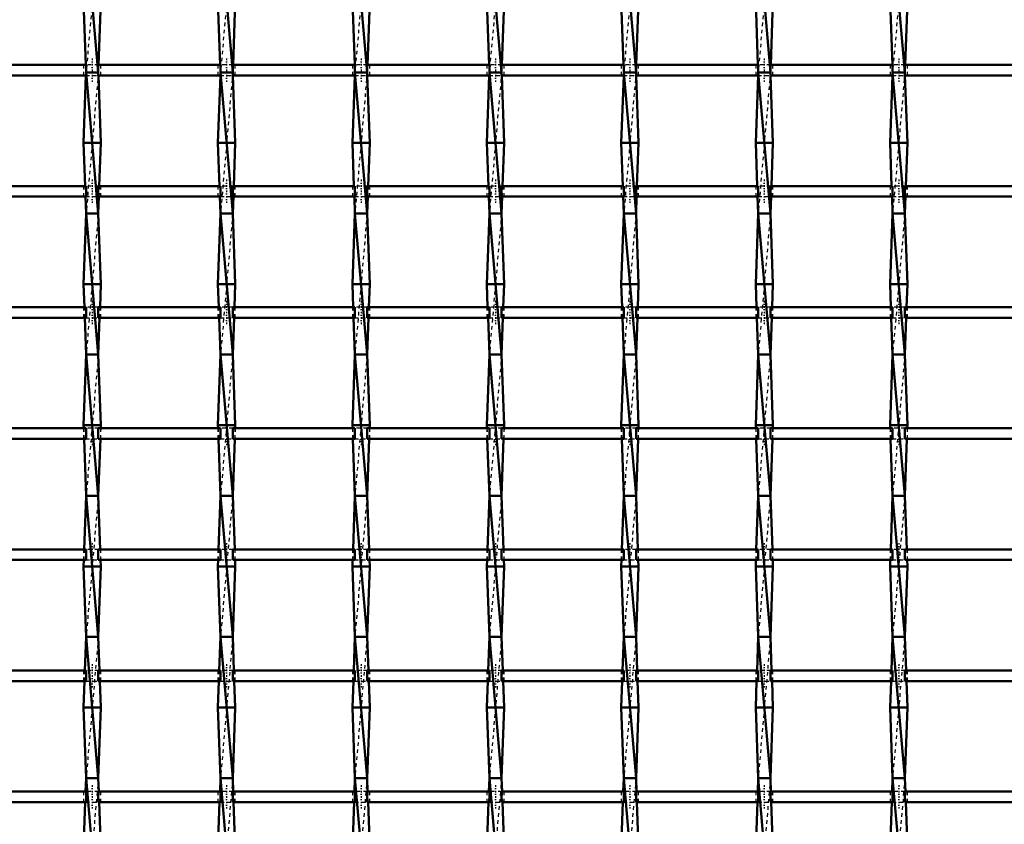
# Model space of a CAD drawing. Header units: millimetres. Extents: x -746 to 532, y -500 to 878.
# Tile 12 of 16: x -173 to 106, y 164 to 392. Entities that reach past the tile are written whole.
import ezdxf

# ---------------------------------------------------------------- set-up
doc = ezdxf.new("R2010")
doc.units = ezdxf.units.MM
doc.linetypes.add('Center', pattern=[1.5, 0.45, -0.5, 0.05, -0.5])
doc.linetypes.add('Dashed', pattern=[2, 1, -1])
for name, color, linetype, lineweight in [('AM_0', 7, 'Continuous', 50), ('AM_7', 7, 'Center', 25), ('AM_9', 6, 'Dashed', 25)]:
    doc.layers.add(name, color=color, linetype=linetype, lineweight=lineweight)

# ---------------------------------------------------------------- blocks, each defined once
blk = doc.blocks.new('9_ymap6976gwh3fvr86f51e23km________0_in_LSSP3303438311800100035010_4')
at = {"layer": 'AM_0'}
for p, q in [((-154.13, 417), (-150.67, 377)), ((-154.85, 397), (-154.21, 379.13)), ((-149.95, 397), (-150.59, 379.13)), ((-154.13, 377), (-150.67, 337)), ((-150.67, 377), (-154.13, 377)), ((-154.16, 376.13), (-154.85, 357)), ((-150.64, 376.13), (-149.95, 357)), ((-149.95, 357), (-154.85, 357)), ((-154.85, 357), (-154.41, 344.8)), ((-149.95, 357), (-150.39, 344.8)), ((-154.3, 341.8), (-154.13, 337)), ((-150.5, 341.8), (-150.67, 337)), ((-154.13, 337), (-154.85, 317)), ((-154.13, 337), (-150.67, 297)), ((-150.67, 337), (-154.13, 337)), ((-150.67, 337), (-149.95, 317)), ((-149.95, 317), (-154.85, 317)), ((-154.85, 317), (-154.62, 310.47)), ((-149.95, 317), (-150.18, 310.47)), ((-154.51, 307.47), (-154.13, 297)), ((-150.29, 307.47), (-150.67, 297)), ((-154.13, 297), (-154.85, 277)), ((-150.67, 297), (-154.13, 297)), ((-154.13, 297), (-150.67, 257)), ((-150.67, 297), (-149.95, 277)), ((-149.95, 277), (-154.85, 277)), ((-154.85, 277), (-154.82, 276.14)), ((-149.95, 277), (-149.98, 276.14)), ((-154.71, 273.14), (-154.13, 257)), ((-150.09, 273.14), (-150.67, 257)), ((-154.13, 257), (-154.68, 241.81)), ((-154.13, 257), (-150.67, 217)), ((-150.67, 257), (-154.13, 257)), ((-150.67, 257), (-150.12, 241.81)), ((-154.79, 238.81), (-154.85, 237)), ((-150.01, 238.81), (-149.95, 237)), ((-154.85, 237), (-154.13, 217)), ((-149.95, 237), (-154.85, 237)), ((-149.95, 237), (-150.67, 217)), ((-154.13, 217), (-154.47, 207.48)), ((-154.13, 217), (-150.67, 177)), ((-150.67, 217), (-154.13, 217)), ((-150.67, 217), (-150.33, 207.48)), ((-154.58, 204.48), (-154.85, 197)), ((-150.22, 204.48), (-149.95, 197)), ((-149.95, 197), (-154.85, 197)), ((-154.85, 197), (-154.13, 177)), ((-149.95, 197), (-150.67, 177)), ((-154.13, 177), (-154.27, 173.15)), ((-154.13, 177), (-150.67, 137)), ((-150.67, 177), (-154.13, 177)), ((-150.67, 177), (-150.53, 173.15)), ((-154.38, 170.15), (-154.85, 157)), ((-150.42, 170.15), (-149.95, 157))]:
    blk.add_line(p, q, dxfattribs=at)
at = {"layer": 'AM_9'}
for p, q in [((-150.67, 417), (-154.13, 377)), ((-154.21, 379.13), (-154.13, 377)), ((-154.13, 377), (-154.16, 376.13)), ((-150.67, 377), (-154.13, 337)), ((-150.59, 379.13), (-150.67, 377)), ((-150.67, 377), (-150.64, 376.13)), ((-154.41, 344.8), (-154.3, 341.8)), ((-150.39, 344.8), (-150.5, 341.8)), ((-150.67, 337), (-154.13, 297)), ((-154.62, 310.47), (-154.51, 307.47)), ((-150.18, 310.47), (-150.29, 307.47)), ((-150.67, 297), (-154.13, 257)), ((-154.82, 276.14), (-154.71, 273.14)), ((-149.98, 276.14), (-150.09, 273.14)), ((-150.67, 257), (-154.13, 217)), ((-154.68, 241.81), (-154.79, 238.81)), ((-150.12, 241.81), (-150.01, 238.81)), ((-150.67, 217), (-154.13, 177)), ((-154.47, 207.48), (-154.58, 204.48)), ((-150.33, 207.48), (-150.22, 204.48)), ((-150.67, 177), (-154.13, 137)), ((-154.27, 173.15), (-154.38, 170.15)), ((-150.53, 173.15), (-150.42, 170.15))]:
    blk.add_line(p, q, dxfattribs=at)
blk = doc.blocks.new('10_mkvbuqxfqb3cpzr06s8s060xe________0_in_LSSP3303438311800100035010_4')
at = {"layer": 'AM_0'}
for p, q in [((-116.03, 417), (-112.57, 377)), ((-116.75, 397), (-116.11, 379.13)), ((-111.85, 397), (-112.49, 379.13)), ((-112.57, 377), (-116.03, 377)), ((-116.03, 377), (-112.57, 337)), ((-116.06, 376.13), (-116.75, 357)), ((-112.54, 376.13), (-111.85, 357)), ((-111.85, 357), (-116.75, 357)), ((-116.75, 357), (-116.31, 344.8)), ((-111.85, 357), (-112.29, 344.8)), ((-116.2, 341.8), (-116.03, 337)), ((-112.4, 341.8), (-112.57, 337)), ((-116.03, 337), (-116.75, 317)), ((-116.03, 337), (-112.57, 297)), ((-112.57, 337), (-116.03, 337)), ((-112.57, 337), (-111.85, 317)), ((-111.85, 317), (-116.75, 317)), ((-116.75, 317), (-116.52, 310.47)), ((-111.85, 317), (-112.08, 310.47)), ((-116.41, 307.47), (-116.03, 297)), ((-112.19, 307.47), (-112.57, 297)), ((-116.03, 297), (-116.75, 277)), ((-116.03, 297), (-112.57, 257)), ((-112.57, 297), (-116.03, 297)), ((-112.57, 297), (-111.85, 277)), ((-116.75, 277), (-116.72, 276.14)), ((-111.85, 277), (-116.75, 277)), ((-111.85, 277), (-111.88, 276.14)), ((-116.61, 273.14), (-116.03, 257)), ((-111.99, 273.14), (-112.57, 257)), ((-116.03, 257), (-116.58, 241.81)), ((-116.03, 257), (-112.57, 217)), ((-112.57, 257), (-116.03, 257)), ((-112.57, 257), (-112.02, 241.81)), ((-116.69, 238.81), (-116.75, 237)), ((-111.91, 238.81), (-111.85, 237)), ((-111.85, 237), (-116.75, 237)), ((-116.75, 237), (-116.03, 217)), ((-111.85, 237), (-112.57, 217)), ((-116.03, 217), (-116.37, 207.48)), ((-116.03, 217), (-112.57, 177)), ((-112.57, 217), (-116.03, 217)), ((-112.57, 217), (-112.23, 207.48)), ((-116.48, 204.48), (-116.75, 197)), ((-112.12, 204.48), (-111.85, 197)), ((-111.85, 197), (-116.75, 197)), ((-116.75, 197), (-116.03, 177)), ((-111.85, 197), (-112.57, 177)), ((-116.03, 177), (-116.17, 173.15)), ((-116.03, 177), (-112.57, 137)), ((-112.57, 177), (-116.03, 177)), ((-112.57, 177), (-112.43, 173.15)), ((-116.28, 170.15), (-116.75, 157)), ((-112.32, 170.15), (-111.85, 157))]:
    blk.add_line(p, q, dxfattribs=at)
at = {"layer": 'AM_9'}
for p, q in [((-112.57, 417), (-116.03, 377)), ((-116.11, 379.13), (-116.03, 377)), ((-116.03, 377), (-116.06, 376.13)), ((-112.57, 377), (-116.03, 337)), ((-112.49, 379.13), (-112.57, 377)), ((-112.57, 377), (-112.54, 376.13)), ((-116.31, 344.8), (-116.2, 341.8)), ((-112.29, 344.8), (-112.4, 341.8)), ((-112.57, 337), (-116.03, 297)), ((-116.52, 310.47), (-116.41, 307.47)), ((-112.08, 310.47), (-112.19, 307.47)), ((-112.57, 297), (-116.03, 257)), ((-116.72, 276.14), (-116.61, 273.14)), ((-111.88, 276.14), (-111.99, 273.14)), ((-112.57, 257), (-116.03, 217)), ((-116.58, 241.81), (-116.69, 238.81)), ((-112.02, 241.81), (-111.91, 238.81)), ((-112.57, 217), (-116.03, 177)), ((-116.37, 207.48), (-116.48, 204.48)), ((-112.23, 207.48), (-112.12, 204.48)), ((-112.57, 177), (-116.03, 137)), ((-116.17, 173.15), (-116.28, 170.15)), ((-112.43, 173.15), (-112.32, 170.15))]:
    blk.add_line(p, q, dxfattribs=at)
blk = doc.blocks.new('11_hk5pqmc7ex2ekgfjhvo41c4zb________0_in_LSSP3303438311800100035010_4')
at = {"layer": 'AM_0'}
for p, q in [((-77.93, 417), (-74.47, 377)), ((-78.65, 397), (-78.01, 379.13)), ((-73.75, 397), (-74.39, 379.13)), ((-77.93, 377), (-74.47, 337)), ((-74.47, 377), (-77.93, 377)), ((-77.96, 376.13), (-78.65, 357)), ((-74.44, 376.13), (-73.75, 357)), ((-73.75, 357), (-78.65, 357)), ((-78.65, 357), (-78.21, 344.8)), ((-73.75, 357), (-74.19, 344.8)), ((-78.1, 341.8), (-77.93, 337)), ((-74.3, 341.8), (-74.47, 337)), ((-77.93, 337), (-78.65, 317)), ((-74.47, 337), (-77.93, 337)), ((-77.93, 337), (-74.47, 297)), ((-74.47, 337), (-73.75, 317)), ((-73.75, 317), (-78.65, 317)), ((-78.65, 317), (-78.42, 310.47)), ((-73.75, 317), (-73.98, 310.47)), ((-78.31, 307.47), (-77.93, 297)), ((-74.09, 307.47), (-74.47, 297)), ((-77.93, 297), (-78.65, 277)), ((-77.93, 297), (-74.47, 257)), ((-74.47, 297), (-77.93, 297)), ((-74.47, 297), (-73.75, 277)), ((-73.75, 277), (-78.65, 277)), ((-78.65, 277), (-78.62, 276.14)), ((-73.75, 277), (-73.78, 276.14)), ((-78.51, 273.14), (-77.93, 257)), ((-73.89, 273.14), (-74.47, 257)), ((-77.93, 257), (-78.48, 241.81)), ((-77.93, 257), (-74.47, 217)), ((-74.47, 257), (-77.93, 257)), ((-74.47, 257), (-73.92, 241.81)), ((-78.59, 238.81), (-78.65, 237)), ((-73.81, 238.81), (-73.75, 237)), ((-73.75, 237), (-78.65, 237)), ((-78.65, 237), (-77.93, 217)), ((-73.75, 237), (-74.47, 217)), ((-77.93, 217), (-78.27, 207.48)), ((-77.93, 217), (-74.47, 177)), ((-74.47, 217), (-77.93, 217)), ((-74.47, 217), (-74.13, 207.48)), ((-78.38, 204.48), (-78.65, 197)), ((-74.02, 204.48), (-73.75, 197)), ((-73.75, 197), (-78.65, 197)), ((-78.65, 197), (-77.93, 177)), ((-73.75, 197), (-74.47, 177)), ((-77.93, 177), (-78.07, 173.15)), ((-77.93, 177), (-74.47, 137)), ((-74.47, 177), (-77.93, 177)), ((-74.47, 177), (-74.33, 173.15)), ((-78.18, 170.15), (-78.65, 157)), ((-74.22, 170.15), (-73.75, 157))]:
    blk.add_line(p, q, dxfattribs=at)
at = {"layer": 'AM_9'}
for p, q in [((-74.47, 417), (-77.93, 377)), ((-78.01, 379.13), (-77.93, 377)), ((-77.93, 377), (-77.96, 376.13)), ((-74.47, 377), (-77.93, 337)), ((-74.39, 379.13), (-74.47, 377)), ((-74.47, 377), (-74.44, 376.13)), ((-78.21, 344.8), (-78.1, 341.8)), ((-74.19, 344.8), (-74.3, 341.8)), ((-74.47, 337), (-77.93, 297)), ((-78.42, 310.47), (-78.31, 307.47)), ((-73.98, 310.47), (-74.09, 307.47)), ((-74.47, 297), (-77.93, 257)), ((-78.62, 276.14), (-78.51, 273.14)), ((-73.78, 276.14), (-73.89, 273.14)), ((-74.47, 257), (-77.93, 217)), ((-78.48, 241.81), (-78.59, 238.81)), ((-73.92, 241.81), (-73.81, 238.81)), ((-74.47, 217), (-77.93, 177)), ((-78.27, 207.48), (-78.38, 204.48)), ((-74.13, 207.48), (-74.02, 204.48)), ((-74.47, 177), (-77.93, 137)), ((-78.07, 173.15), (-78.18, 170.15)), ((-74.33, 173.15), (-74.22, 170.15))]:
    blk.add_line(p, q, dxfattribs=at)
blk = doc.blocks.new('12_fup3mbxzf80xjfz2f8odm0iqb________0_in_LSSP3303438311800100035010_4')
at = {"layer": 'AM_0'}
for p, q in [((-39.83, 417), (-36.37, 377)), ((-40.55, 397), (-39.91, 379.13)), ((-35.65, 397), (-36.29, 379.13)), ((-36.37, 377), (-39.83, 377)), ((-39.83, 377), (-36.37, 337)), ((-39.86, 376.13), (-40.55, 357)), ((-36.34, 376.13), (-35.65, 357)), ((-35.65, 357), (-40.55, 357)), ((-40.55, 357), (-40.11, 344.8)), ((-35.65, 357), (-36.09, 344.8)), ((-40, 341.8), (-39.83, 337)), ((-36.2, 341.8), (-36.37, 337)), ((-39.83, 337), (-40.55, 317)), ((-39.83, 337), (-36.37, 297)), ((-36.37, 337), (-39.83, 337)), ((-36.37, 337), (-35.65, 317)), ((-35.65, 317), (-40.55, 317)), ((-40.55, 317), (-40.32, 310.47)), ((-35.65, 317), (-35.88, 310.47)), ((-40.21, 307.47), (-39.83, 297)), ((-35.99, 307.47), (-36.37, 297)), ((-39.83, 297), (-40.55, 277)), ((-39.83, 297), (-36.37, 257)), ((-36.37, 297), (-39.83, 297)), ((-36.37, 297), (-35.65, 277)), ((-35.65, 277), (-40.55, 277)), ((-40.55, 277), (-40.52, 276.14)), ((-35.65, 277), (-35.68, 276.14)), ((-40.41, 273.14), (-39.83, 257)), ((-35.79, 273.14), (-36.37, 257)), ((-39.83, 257), (-40.38, 241.81)), ((-39.83, 257), (-36.37, 217)), ((-36.37, 257), (-39.83, 257)), ((-36.37, 257), (-35.82, 241.81)), ((-40.49, 238.81), (-40.55, 237)), ((-35.71, 238.81), (-35.65, 237)), ((-40.55, 237), (-39.83, 217)), ((-35.65, 237), (-40.55, 237)), ((-35.65, 237), (-36.37, 217)), ((-39.83, 217), (-40.17, 207.48)), ((-39.83, 217), (-36.37, 177)), ((-36.37, 217), (-39.83, 217)), ((-36.37, 217), (-36.03, 207.48)), ((-40.28, 204.48), (-40.55, 197)), ((-35.92, 204.48), (-35.65, 197)), ((-40.55, 197), (-39.83, 177)), ((-35.65, 197), (-40.55, 197)), ((-35.65, 197), (-36.37, 177)), ((-39.83, 177), (-39.97, 173.15)), ((-36.37, 177), (-39.83, 177)), ((-39.83, 177), (-36.37, 137)), ((-36.37, 177), (-36.23, 173.15)), ((-40.08, 170.15), (-40.55, 157)), ((-36.12, 170.15), (-35.65, 157))]:
    blk.add_line(p, q, dxfattribs=at)
at = {"layer": 'AM_9'}
for p, q in [((-36.37, 417), (-39.83, 377)), ((-39.91, 379.13), (-39.83, 377)), ((-39.83, 377), (-39.86, 376.13)), ((-36.37, 377), (-39.83, 337)), ((-36.29, 379.13), (-36.37, 377)), ((-36.37, 377), (-36.34, 376.13)), ((-40.11, 344.8), (-40, 341.8)), ((-36.09, 344.8), (-36.2, 341.8)), ((-36.37, 337), (-39.83, 297)), ((-40.32, 310.47), (-40.21, 307.47)), ((-35.88, 310.47), (-35.99, 307.47)), ((-36.37, 297), (-39.83, 257)), ((-40.52, 276.14), (-40.41, 273.14)), ((-35.68, 276.14), (-35.79, 273.14)), ((-36.37, 257), (-39.83, 217)), ((-40.38, 241.81), (-40.49, 238.81)), ((-35.82, 241.81), (-35.71, 238.81)), ((-36.37, 217), (-39.83, 177)), ((-40.17, 207.48), (-40.28, 204.48)), ((-36.03, 207.48), (-35.92, 204.48)), ((-36.37, 177), (-39.83, 137)), ((-39.97, 173.15), (-40.08, 170.15)), ((-36.23, 173.15), (-36.12, 170.15))]:
    blk.add_line(p, q, dxfattribs=at)
blk = doc.blocks.new('13_cabypp3p82juna6n7f36gwl7e________0_in_LSSP3303438311800100035010_4')
at = {"layer": 'AM_0'}
for p, q in [((-1.73, 417), (1.73, 377)), ((-2.45, 397), (-1.81, 379.13)), ((2.45, 397), (1.81, 379.13)), ((-1.73, 377), (1.73, 337)), ((1.73, 377), (-1.73, 377)), ((-1.76, 376.13), (-2.45, 357)), ((1.76, 376.13), (2.45, 357)), ((2.45, 357), (-2.45, 357)), ((-2.45, 357), (-2.01, 344.8)), ((2.45, 357), (2.01, 344.8)), ((-1.9, 341.8), (-1.73, 337)), ((1.9, 341.8), (1.73, 337)), ((-1.73, 337), (-2.45, 317)), ((-1.73, 337), (1.73, 297)), ((1.73, 337), (-1.73, 337)), ((1.73, 337), (2.45, 317)), ((2.45, 317), (-2.45, 317)), ((-2.45, 317), (-2.22, 310.47)), ((2.45, 317), (2.22, 310.47)), ((-2.11, 307.47), (-1.73, 297)), ((2.11, 307.47), (1.73, 297)), ((-1.73, 297), (-2.45, 277)), ((-1.73, 297), (1.73, 257)), ((1.73, 297), (-1.73, 297)), ((1.73, 297), (2.45, 277)), ((2.45, 277), (-2.45, 277)), ((-2.45, 277), (-2.42, 276.14)), ((2.45, 277), (2.42, 276.14)), ((-2.31, 273.14), (-1.73, 257)), ((2.31, 273.14), (1.73, 257)), ((-1.73, 257), (-2.28, 241.81)), ((-1.73, 257), (1.73, 217)), ((1.73, 257), (-1.73, 257)), ((1.73, 257), (2.28, 241.81)), ((-2.39, 238.81), (-2.45, 237)), ((2.39, 238.81), (2.45, 237)), ((2.45, 237), (-2.45, 237)), ((-2.45, 237), (-1.73, 217)), ((2.45, 237), (1.73, 217)), ((-1.73, 217), (-2.07, 207.48)), ((-1.73, 217), (1.73, 177)), ((1.73, 217), (-1.73, 217)), ((1.73, 217), (2.07, 207.48)), ((-2.18, 204.48), (-2.45, 197)), ((2.18, 204.48), (2.45, 197)), ((-2.45, 197), (-1.73, 177)), ((2.45, 197), (-2.45, 197)), ((2.45, 197), (1.73, 177)), ((-1.73, 177), (-1.87, 173.15)), ((1.73, 177), (-1.73, 177)), ((-1.73, 177), (1.73, 137)), ((1.73, 177), (1.87, 173.15)), ((-1.98, 170.15), (-2.45, 157)), ((1.98, 170.15), (2.45, 157))]:
    blk.add_line(p, q, dxfattribs=at)
at = {"layer": 'AM_9'}
for p, q in [((1.73, 417), (-1.73, 377)), ((-1.81, 379.13), (-1.73, 377)), ((-1.73, 377), (-1.76, 376.13)), ((1.73, 377), (-1.73, 337)), ((1.81, 379.13), (1.73, 377)), ((1.73, 377), (1.76, 376.13)), ((-2.01, 344.8), (-1.9, 341.8)), ((2.01, 344.8), (1.9, 341.8)), ((1.73, 337), (-1.73, 297)), ((-2.22, 310.47), (-2.11, 307.47)), ((2.22, 310.47), (2.11, 307.47)), ((1.73, 297), (-1.73, 257)), ((-2.42, 276.14), (-2.31, 273.14)), ((2.42, 276.14), (2.31, 273.14)), ((1.73, 257), (-1.73, 217)), ((-2.28, 241.81), (-2.39, 238.81)), ((2.28, 241.81), (2.39, 238.81)), ((1.73, 217), (-1.73, 177)), ((-2.07, 207.48), (-2.18, 204.48)), ((2.07, 207.48), (2.18, 204.48)), ((1.73, 177), (-1.73, 137)), ((-1.87, 173.15), (-1.98, 170.15)), ((1.87, 173.15), (1.98, 170.15))]:
    blk.add_line(p, q, dxfattribs=at)
blk = doc.blocks.new('14_ixnnmbe0jbnnm2eidqkqudwby________0_in_LSSP3303438311800100035010_4')
at = {"layer": 'AM_0'}
for p, q in [((36.37, 417), (39.83, 377)), ((35.65, 397), (36.29, 379.13)), ((40.55, 397), (39.91, 379.13)), ((36.37, 377), (39.83, 337)), ((39.83, 377), (36.37, 377)), ((36.34, 376.13), (35.65, 357)), ((39.86, 376.13), (40.55, 357)), ((35.65, 357), (36.09, 344.8)), ((40.55, 357), (35.65, 357)), ((40.55, 357), (40.11, 344.8)), ((36.2, 341.8), (36.37, 337)), ((40, 341.8), (39.83, 337)), ((36.37, 337), (35.65, 317)), ((36.37, 337), (39.83, 297)), ((39.83, 337), (36.37, 337)), ((39.83, 337), (40.55, 317)), ((40.55, 317), (35.65, 317)), ((35.65, 317), (35.88, 310.47)), ((40.55, 317), (40.32, 310.47)), ((35.99, 307.47), (36.37, 297)), ((40.21, 307.47), (39.83, 297)), ((36.37, 297), (35.65, 277)), ((36.37, 297), (39.83, 257)), ((39.83, 297), (36.37, 297)), ((39.83, 297), (40.55, 277)), ((40.55, 277), (35.65, 277)), ((35.65, 277), (35.68, 276.14)), ((40.55, 277), (40.52, 276.14)), ((35.79, 273.14), (36.37, 257)), ((40.41, 273.14), (39.83, 257)), ((36.37, 257), (35.82, 241.81)), ((36.37, 257), (39.83, 217)), ((39.83, 257), (36.37, 257)), ((39.83, 257), (40.38, 241.81)), ((35.71, 238.81), (35.65, 237)), ((40.49, 238.81), (40.55, 237)), ((40.55, 237), (35.65, 237)), ((35.65, 237), (36.37, 217)), ((40.55, 237), (39.83, 217)), ((36.37, 217), (36.03, 207.48)), ((36.37, 217), (39.83, 177)), ((39.83, 217), (36.37, 217)), ((39.83, 217), (40.17, 207.48)), ((35.92, 204.48), (35.65, 197)), ((40.28, 204.48), (40.55, 197)), ((35.65, 197), (36.37, 177)), ((40.55, 197), (35.65, 197)), ((40.55, 197), (39.83, 177)), ((36.37, 177), (36.23, 173.15)), ((39.83, 177), (36.37, 177)), ((36.37, 177), (39.83, 137)), ((39.83, 177), (39.97, 173.15)), ((36.12, 170.15), (35.65, 157)), ((40.08, 170.15), (40.55, 157))]:
    blk.add_line(p, q, dxfattribs=at)
at = {"layer": 'AM_9'}
for p, q in [((39.83, 417), (36.37, 377)), ((36.29, 379.13), (36.37, 377)), ((36.37, 377), (36.34, 376.13)), ((39.83, 377), (36.37, 337)), ((39.91, 379.13), (39.83, 377)), ((39.83, 377), (39.86, 376.13)), ((36.09, 344.8), (36.2, 341.8)), ((40.11, 344.8), (40, 341.8)), ((39.83, 337), (36.37, 297)), ((35.88, 310.47), (35.99, 307.47)), ((40.32, 310.47), (40.21, 307.47)), ((39.83, 297), (36.37, 257)), ((35.68, 276.14), (35.79, 273.14)), ((40.52, 276.14), (40.41, 273.14)), ((39.83, 257), (36.37, 217)), ((35.82, 241.81), (35.71, 238.81)), ((40.38, 241.81), (40.49, 238.81)), ((39.83, 217), (36.37, 177)), ((36.03, 207.48), (35.92, 204.48)), ((40.17, 207.48), (40.28, 204.48)), ((39.83, 177), (36.37, 137)), ((36.23, 173.15), (36.12, 170.15)), ((39.97, 173.15), (40.08, 170.15))]:
    blk.add_line(p, q, dxfattribs=at)
blk = doc.blocks.new('15_zypxbbl3hae5mmcwkpdrb8awk________0_in_LSSP3303438311800100035010_4')
at = {"layer": 'AM_0'}
for p, q in [((74.47, 417), (77.93, 377)), ((73.75, 397), (74.39, 379.13)), ((78.65, 397), (78.01, 379.13)), ((74.47, 377), (77.93, 337)), ((77.93, 377), (74.47, 377)), ((74.44, 376.13), (73.75, 357)), ((77.96, 376.13), (78.65, 357)), ((78.65, 357), (73.75, 357)), ((73.75, 357), (74.19, 344.8)), ((78.65, 357), (78.21, 344.8)), ((74.3, 341.8), (74.47, 337)), ((78.1, 341.8), (77.93, 337)), ((74.47, 337), (73.75, 317)), ((74.47, 337), (77.93, 297)), ((77.93, 337), (74.47, 337)), ((77.93, 337), (78.65, 317)), ((78.65, 317), (73.75, 317)), ((73.75, 317), (73.98, 310.47)), ((78.65, 317), (78.42, 310.47)), ((74.09, 307.47), (74.47, 297)), ((78.31, 307.47), (77.93, 297)), ((74.47, 297), (73.75, 277)), ((74.47, 297), (77.93, 257)), ((77.93, 297), (74.47, 297)), ((77.93, 297), (78.65, 277)), ((78.65, 277), (73.75, 277)), ((73.75, 277), (73.78, 276.14)), ((78.65, 277), (78.62, 276.14)), ((73.89, 273.14), (74.47, 257)), ((78.51, 273.14), (77.93, 257)), ((74.47, 257), (73.92, 241.81)), ((74.47, 257), (77.93, 217)), ((77.93, 257), (74.47, 257)), ((77.93, 257), (78.48, 241.81)), ((73.81, 238.81), (73.75, 237)), ((78.59, 238.81), (78.65, 237)), ((78.65, 237), (73.75, 237)), ((73.75, 237), (74.47, 217)), ((78.65, 237), (77.93, 217)), ((74.47, 217), (74.13, 207.48)), ((74.47, 217), (77.93, 177)), ((77.93, 217), (74.47, 217)), ((77.93, 217), (78.27, 207.48)), ((74.02, 204.48), (73.75, 197)), ((78.38, 204.48), (78.65, 197)), ((73.75, 197), (74.47, 177)), ((78.65, 197), (73.75, 197)), ((78.65, 197), (77.93, 177)), ((74.47, 177), (74.33, 173.15)), ((77.93, 177), (74.47, 177)), ((74.47, 177), (77.93, 137)), ((77.93, 177), (78.07, 173.15)), ((74.22, 170.15), (73.75, 157)), ((78.18, 170.15), (78.65, 157))]:
    blk.add_line(p, q, dxfattribs=at)
at = {"layer": 'AM_9'}
for p, q in [((77.93, 417), (74.47, 377)), ((74.39, 379.13), (74.47, 377)), ((74.47, 377), (74.44, 376.13)), ((77.93, 377), (74.47, 337)), ((78.01, 379.13), (77.93, 377)), ((77.93, 377), (77.96, 376.13)), ((74.19, 344.8), (74.3, 341.8)), ((78.21, 344.8), (78.1, 341.8)), ((77.93, 337), (74.47, 297)), ((73.98, 310.47), (74.09, 307.47)), ((78.42, 310.47), (78.31, 307.47)), ((77.93, 297), (74.47, 257)), ((73.78, 276.14), (73.89, 273.14)), ((78.62, 276.14), (78.51, 273.14)), ((77.93, 257), (74.47, 217)), ((73.92, 241.81), (73.81, 238.81)), ((78.48, 241.81), (78.59, 238.81)), ((77.93, 217), (74.47, 177)), ((74.13, 207.48), (74.02, 204.48)), ((78.27, 207.48), (78.38, 204.48)), ((77.93, 177), (74.47, 137)), ((74.33, 173.15), (74.22, 170.15)), ((78.07, 173.15), (78.18, 170.15))]:
    blk.add_line(p, q, dxfattribs=at)
blk = doc.blocks.new('44_s5cdt87u28sev7kubm244b4qx________0_in_LSSP3303438311800100035010_4')
at = {"layer": 'AM_0'}
for p, q in [((-154.13, 173.15), (-188.77, 173.15)), ((-154.13, 173.15), (-154.13, 170.15)), ((-116.03, 173.15), (-150.67, 173.15)), ((-150.67, 170.15), (-150.67, 173.15)), ((-116.03, 173.15), (-116.03, 170.15)), ((-77.93, 173.15), (-112.57, 173.15)), ((-112.57, 170.15), (-112.57, 173.15)), ((-77.93, 173.15), (-77.93, 170.15)), ((-74.47, 170.15), (-74.47, 173.15)), ((-39.83, 173.15), (-74.47, 173.15)), ((-39.83, 173.15), (-39.83, 170.15)), ((-36.37, 170.15), (-36.37, 173.15)), ((-1.73, 173.15), (-36.37, 173.15)), ((-1.73, 173.15), (-1.73, 170.15)), ((1.73, 170.15), (1.73, 173.15)), ((36.37, 173.15), (1.73, 173.15)), ((36.37, 173.15), (36.37, 170.15)), ((39.83, 170.15), (39.83, 173.15)), ((74.47, 173.15), (39.83, 173.15)), ((74.47, 173.15), (74.47, 170.15)), ((77.93, 170.15), (77.93, 173.15)), ((112.57, 173.15), (77.93, 173.15)), ((-154.13, 170.15), (-188.77, 170.15)), ((-116.03, 170.15), (-150.67, 170.15)), ((-77.93, 170.15), (-112.57, 170.15)), ((-39.83, 170.15), (-74.47, 170.15)), ((-1.73, 170.15), (-36.37, 170.15)), ((36.37, 170.15), (1.73, 170.15)), ((74.47, 170.15), (39.83, 170.15)), ((112.57, 170.15), (77.93, 170.15))]:
    blk.add_line(p, q, dxfattribs=at)
at = {"layer": 'AM_7'}
for p, q in [((-152.4, 174.95), (-152.4, 168.35)), ((-114.3, 174.95), (-114.3, 168.35)), ((-76.2, 174.95), (-76.2, 168.35)), ((-38.1, 174.95), (-38.1, 168.35)), ((0, 174.95), (0, 168.35)), ((38.1, 174.95), (38.1, 168.35)), ((76.2, 174.95), (76.2, 168.35))]:
    blk.add_line(p, q, dxfattribs=at)
at = {"layer": 'AM_9'}
for p, q in [((-154.85, 173.15), (-154.85, 170.15)), ((-150.67, 173.15), (-154.13, 173.15)), ((-149.95, 170.15), (-149.95, 173.15)), ((-116.75, 173.15), (-116.75, 170.15)), ((-112.57, 173.15), (-116.03, 173.15)), ((-111.85, 170.15), (-111.85, 173.15)), ((-78.65, 173.15), (-78.65, 170.15)), ((-74.47, 173.15), (-77.93, 173.15)), ((-73.75, 170.15), (-73.75, 173.15)), ((-40.55, 173.15), (-40.55, 170.15)), ((-36.37, 173.15), (-39.83, 173.15)), ((-35.65, 170.15), (-35.65, 173.15)), ((-2.45, 173.15), (-2.45, 170.15)), ((1.73, 173.15), (-1.73, 173.15)), ((2.45, 170.15), (2.45, 173.15)), ((35.65, 173.15), (35.65, 170.15)), ((39.83, 173.15), (36.37, 173.15)), ((40.55, 170.15), (40.55, 173.15)), ((73.75, 173.15), (73.75, 170.15)), ((77.93, 173.15), (74.47, 173.15)), ((78.65, 170.15), (78.65, 173.15)), ((-154.13, 170.15), (-150.67, 170.15)), ((-116.03, 170.15), (-112.57, 170.15)), ((-77.93, 170.15), (-74.47, 170.15)), ((-39.83, 170.15), (-36.37, 170.15)), ((-1.73, 170.15), (1.73, 170.15)), ((36.37, 170.15), (39.83, 170.15)), ((74.47, 170.15), (77.93, 170.15))]:
    blk.add_line(p, q, dxfattribs=at)
blk = doc.blocks.new('45_pla5hnvbxrr2ougu65qd538co________0_in_LSSP3303438311800100035010_4')
at = {"layer": 'AM_0'}
for p, q in [((-154.13, 207.48), (-188.77, 207.48)), ((-154.13, 207.48), (-154.13, 204.48)), ((-150.67, 204.48), (-150.67, 207.48)), ((-116.03, 207.48), (-150.67, 207.48)), ((-116.03, 207.48), (-116.03, 204.48)), ((-112.57, 204.48), (-112.57, 207.48)), ((-77.93, 207.48), (-112.57, 207.48)), ((-77.93, 207.48), (-77.93, 204.48)), ((-74.47, 204.48), (-74.47, 207.48)), ((-39.83, 207.48), (-74.47, 207.48)), ((-39.83, 207.48), (-39.83, 204.48)), ((-36.37, 204.48), (-36.37, 207.48)), ((-1.73, 207.48), (-36.37, 207.48)), ((-1.73, 207.48), (-1.73, 204.48)), ((1.73, 204.48), (1.73, 207.48)), ((36.37, 207.48), (1.73, 207.48)), ((36.37, 207.48), (36.37, 204.48)), ((39.83, 204.48), (39.83, 207.48)), ((74.47, 207.48), (39.83, 207.48)), ((74.47, 207.48), (74.47, 204.48)), ((77.93, 204.48), (77.93, 207.48)), ((112.57, 207.48), (77.93, 207.48)), ((-154.13, 204.48), (-188.77, 204.48)), ((-116.03, 204.48), (-150.67, 204.48)), ((-77.93, 204.48), (-112.57, 204.48)), ((-39.83, 204.48), (-74.47, 204.48)), ((-1.73, 204.48), (-36.37, 204.48)), ((36.37, 204.48), (1.73, 204.48)), ((74.47, 204.48), (39.83, 204.48)), ((112.57, 204.48), (77.93, 204.48))]:
    blk.add_line(p, q, dxfattribs=at)
at = {"layer": 'AM_7'}
for p, q in [((-152.4, 209.28), (-152.4, 202.68)), ((-114.3, 209.28), (-114.3, 202.68)), ((-76.2, 209.28), (-76.2, 202.68)), ((-38.1, 209.28), (-38.1, 202.68)), ((0, 209.28), (0, 202.68)), ((38.1, 209.28), (38.1, 202.68)), ((76.2, 209.28), (76.2, 202.68))]:
    blk.add_line(p, q, dxfattribs=at)
at = {"layer": 'AM_9'}
for p, q in [((-154.85, 207.48), (-154.85, 204.48)), ((-150.67, 207.48), (-154.13, 207.48)), ((-149.95, 204.48), (-149.95, 207.48)), ((-116.75, 207.48), (-116.75, 204.48)), ((-112.57, 207.48), (-116.03, 207.48)), ((-111.85, 204.48), (-111.85, 207.48)), ((-78.65, 207.48), (-78.65, 204.48)), ((-74.47, 207.48), (-77.93, 207.48)), ((-73.75, 204.48), (-73.75, 207.48)), ((-40.55, 207.48), (-40.55, 204.48)), ((-36.37, 207.48), (-39.83, 207.48)), ((-35.65, 204.48), (-35.65, 207.48)), ((-2.45, 207.48), (-2.45, 204.48)), ((1.73, 207.48), (-1.73, 207.48)), ((2.45, 204.48), (2.45, 207.48)), ((35.65, 207.48), (35.65, 204.48)), ((39.83, 207.48), (36.37, 207.48)), ((40.55, 204.48), (40.55, 207.48)), ((73.75, 207.48), (73.75, 204.48)), ((77.93, 207.48), (74.47, 207.48)), ((78.65, 204.48), (78.65, 207.48)), ((-154.13, 204.48), (-150.67, 204.48)), ((-116.03, 204.48), (-112.57, 204.48)), ((-77.93, 204.48), (-74.47, 204.48)), ((-39.83, 204.48), (-36.37, 204.48)), ((-1.73, 204.48), (1.73, 204.48)), ((36.37, 204.48), (39.83, 204.48)), ((74.47, 204.48), (77.93, 204.48))]:
    blk.add_line(p, q, dxfattribs=at)
blk = doc.blocks.new('46_khdoxw74jyclrqws3yhdjlk2d________0_in_LSSP3303438311800100035010_4')
at = {"layer": 'AM_0'}
for p, q in [((-154.13, 241.81), (-188.77, 241.81)), ((-154.13, 241.81), (-154.13, 238.81)), ((-150.67, 238.81), (-150.67, 241.81)), ((-116.03, 241.81), (-150.67, 241.81)), ((-116.03, 241.81), (-116.03, 238.81)), ((-77.93, 241.81), (-112.57, 241.81)), ((-112.57, 238.81), (-112.57, 241.81)), ((-77.93, 241.81), (-77.93, 238.81)), ((-74.47, 238.81), (-74.47, 241.81)), ((-39.83, 241.81), (-74.47, 241.81)), ((-39.83, 241.81), (-39.83, 238.81)), ((-36.37, 238.81), (-36.37, 241.81)), ((-1.73, 241.81), (-36.37, 241.81)), ((-1.73, 241.81), (-1.73, 238.81)), ((1.73, 238.81), (1.73, 241.81)), ((36.37, 241.81), (1.73, 241.81)), ((36.37, 241.81), (36.37, 238.81)), ((39.83, 238.81), (39.83, 241.81)), ((74.47, 241.81), (39.83, 241.81)), ((74.47, 241.81), (74.47, 238.81)), ((77.93, 238.81), (77.93, 241.81)), ((112.57, 241.81), (77.93, 241.81)), ((-154.13, 238.81), (-188.77, 238.81)), ((-116.03, 238.81), (-150.67, 238.81)), ((-77.93, 238.81), (-112.57, 238.81)), ((-39.83, 238.81), (-74.47, 238.81)), ((-1.73, 238.81), (-36.37, 238.81)), ((36.37, 238.81), (1.73, 238.81)), ((74.47, 238.81), (39.83, 238.81)), ((112.57, 238.81), (77.93, 238.81))]:
    blk.add_line(p, q, dxfattribs=at)
at = {"layer": 'AM_7'}
for p, q in [((-152.4, 243.61), (-152.4, 237.01)), ((-114.3, 243.61), (-114.3, 237.01)), ((-76.2, 243.61), (-76.2, 237.01)), ((-38.1, 243.61), (-38.1, 237.01)), ((0, 243.61), (0, 237.01)), ((38.1, 243.61), (38.1, 237.01)), ((76.2, 243.61), (76.2, 237.01))]:
    blk.add_line(p, q, dxfattribs=at)
at = {"layer": 'AM_9'}
for p, q in [((-154.85, 241.81), (-154.85, 238.81)), ((-150.67, 241.81), (-154.13, 241.81)), ((-149.95, 238.81), (-149.95, 241.81)), ((-116.75, 241.81), (-116.75, 238.81)), ((-112.57, 241.81), (-116.03, 241.81)), ((-111.85, 238.81), (-111.85, 241.81)), ((-78.65, 241.81), (-78.65, 238.81)), ((-74.47, 241.81), (-77.93, 241.81)), ((-73.75, 238.81), (-73.75, 241.81)), ((-40.55, 241.81), (-40.55, 238.81)), ((-36.37, 241.81), (-39.83, 241.81)), ((-35.65, 238.81), (-35.65, 241.81)), ((-2.45, 241.81), (-2.45, 238.81)), ((1.73, 241.81), (-1.73, 241.81)), ((2.45, 238.81), (2.45, 241.81)), ((35.65, 241.81), (35.65, 238.81)), ((39.83, 241.81), (36.37, 241.81)), ((40.55, 238.81), (40.55, 241.81)), ((73.75, 241.81), (73.75, 238.81)), ((77.93, 241.81), (74.47, 241.81)), ((78.65, 238.81), (78.65, 241.81)), ((-154.13, 238.81), (-150.67, 238.81)), ((-116.03, 238.81), (-112.57, 238.81)), ((-77.93, 238.81), (-74.47, 238.81)), ((-39.83, 238.81), (-36.37, 238.81)), ((-1.73, 238.81), (1.73, 238.81)), ((36.37, 238.81), (39.83, 238.81)), ((74.47, 238.81), (77.93, 238.81))]:
    blk.add_line(p, q, dxfattribs=at)
blk = doc.blocks.new('47_0jjry34ec46t6pgt1dzuzk3go________0_in_LSSP3303438311800100035010_4')
at = {"layer": 'AM_0'}
for p, q in [((-154.13, 276.14), (-188.77, 276.14)), ((-154.13, 276.14), (-154.13, 273.14)), ((-116.03, 276.14), (-150.67, 276.14)), ((-150.67, 273.14), (-150.67, 276.14)), ((-116.03, 276.14), (-116.03, 273.14)), ((-112.57, 273.14), (-112.57, 276.14)), ((-77.93, 276.14), (-112.57, 276.14)), ((-77.93, 276.14), (-77.93, 273.14)), ((-39.83, 276.14), (-74.47, 276.14)), ((-74.47, 273.14), (-74.47, 276.14)), ((-39.83, 276.14), (-39.83, 273.14)), ((-36.37, 273.14), (-36.37, 276.14)), ((-1.73, 276.14), (-36.37, 276.14)), ((-1.73, 276.14), (-1.73, 273.14)), ((1.73, 273.14), (1.73, 276.14)), ((36.37, 276.14), (1.73, 276.14)), ((36.37, 276.14), (36.37, 273.14)), ((39.83, 273.14), (39.83, 276.14)), ((74.47, 276.14), (39.83, 276.14)), ((74.47, 276.14), (74.47, 273.14)), ((77.93, 273.14), (77.93, 276.14)), ((112.57, 276.14), (77.93, 276.14)), ((-154.13, 273.14), (-188.77, 273.14)), ((-116.03, 273.14), (-150.67, 273.14)), ((-77.93, 273.14), (-112.57, 273.14)), ((-39.83, 273.14), (-74.47, 273.14)), ((-1.73, 273.14), (-36.37, 273.14)), ((36.37, 273.14), (1.73, 273.14)), ((74.47, 273.14), (39.83, 273.14)), ((112.57, 273.14), (77.93, 273.14))]:
    blk.add_line(p, q, dxfattribs=at)
at = {"layer": 'AM_7'}
for p, q in [((-152.4, 277.94), (-152.4, 271.34)), ((-114.3, 277.94), (-114.3, 271.34)), ((-76.2, 277.94), (-76.2, 271.34)), ((-38.1, 277.94), (-38.1, 271.34)), ((0, 277.94), (0, 271.34)), ((38.1, 277.94), (38.1, 271.34)), ((76.2, 277.94), (76.2, 271.34))]:
    blk.add_line(p, q, dxfattribs=at)
at = {"layer": 'AM_9'}
for p, q in [((-154.85, 276.14), (-154.85, 273.14)), ((-150.67, 276.14), (-154.13, 276.14)), ((-149.95, 273.14), (-149.95, 276.14)), ((-116.75, 276.14), (-116.75, 273.14)), ((-112.57, 276.14), (-116.03, 276.14)), ((-111.85, 273.14), (-111.85, 276.14)), ((-78.65, 276.14), (-78.65, 273.14)), ((-74.47, 276.14), (-77.93, 276.14)), ((-73.75, 273.14), (-73.75, 276.14)), ((-40.55, 276.14), (-40.55, 273.14)), ((-36.37, 276.14), (-39.83, 276.14)), ((-35.65, 273.14), (-35.65, 276.14)), ((-2.45, 276.14), (-2.45, 273.14)), ((1.73, 276.14), (-1.73, 276.14)), ((2.45, 273.14), (2.45, 276.14)), ((35.65, 276.14), (35.65, 273.14)), ((39.83, 276.14), (36.37, 276.14)), ((40.55, 273.14), (40.55, 276.14)), ((73.75, 276.14), (73.75, 273.14)), ((77.93, 276.14), (74.47, 276.14)), ((78.65, 273.14), (78.65, 276.14)), ((-154.13, 273.14), (-150.67, 273.14)), ((-116.03, 273.14), (-112.57, 273.14)), ((-77.93, 273.14), (-74.47, 273.14)), ((-39.83, 273.14), (-36.37, 273.14)), ((-1.73, 273.14), (1.73, 273.14)), ((36.37, 273.14), (39.83, 273.14)), ((74.47, 273.14), (77.93, 273.14))]:
    blk.add_line(p, q, dxfattribs=at)
blk = doc.blocks.new('48_aa27ew1xch05bkkqdgrlp5kva________0_in_LSSP3303438311800100035010_4')
at = {"layer": 'AM_0'}
for p, q in [((-154.13, 310.47), (-188.77, 310.47)), ((-154.13, 310.47), (-154.13, 307.47)), ((-150.67, 307.47), (-150.67, 310.47)), ((-116.03, 310.47), (-150.67, 310.47)), ((-116.03, 310.47), (-116.03, 307.47)), ((-112.57, 307.47), (-112.57, 310.47)), ((-77.93, 310.47), (-112.57, 310.47)), ((-77.93, 310.47), (-77.93, 307.47)), ((-39.83, 310.47), (-74.47, 310.47)), ((-74.47, 307.47), (-74.47, 310.47)), ((-39.83, 310.47), (-39.83, 307.47)), ((-36.37, 307.47), (-36.37, 310.47)), ((-1.73, 310.47), (-36.37, 310.47)), ((-1.73, 310.47), (-1.73, 307.47)), ((1.73, 307.47), (1.73, 310.47)), ((36.37, 310.47), (1.73, 310.47)), ((36.37, 310.47), (36.37, 307.47)), ((39.83, 307.47), (39.83, 310.47)), ((74.47, 310.47), (39.83, 310.47)), ((74.47, 310.47), (74.47, 307.47)), ((112.57, 310.47), (77.93, 310.47)), ((77.93, 307.47), (77.93, 310.47)), ((-154.13, 307.47), (-188.77, 307.47)), ((-116.03, 307.47), (-150.67, 307.47)), ((-77.93, 307.47), (-112.57, 307.47)), ((-39.83, 307.47), (-74.47, 307.47)), ((-1.73, 307.47), (-36.37, 307.47)), ((36.37, 307.47), (1.73, 307.47)), ((74.47, 307.47), (39.83, 307.47)), ((112.57, 307.47), (77.93, 307.47))]:
    blk.add_line(p, q, dxfattribs=at)
at = {"layer": 'AM_7'}
for p, q in [((-152.4, 312.27), (-152.4, 305.67)), ((-114.3, 312.27), (-114.3, 305.67)), ((-76.2, 312.27), (-76.2, 305.67)), ((-38.1, 312.27), (-38.1, 305.67)), ((0, 312.27), (0, 305.67)), ((38.1, 312.27), (38.1, 305.67)), ((76.2, 312.27), (76.2, 305.67))]:
    blk.add_line(p, q, dxfattribs=at)
at = {"layer": 'AM_9'}
for p, q in [((-154.85, 310.47), (-154.85, 307.47)), ((-150.67, 310.47), (-154.13, 310.47)), ((-149.95, 307.47), (-149.95, 310.47)), ((-116.75, 310.47), (-116.75, 307.47)), ((-112.57, 310.47), (-116.03, 310.47)), ((-111.85, 307.47), (-111.85, 310.47)), ((-78.65, 310.47), (-78.65, 307.47)), ((-74.47, 310.47), (-77.93, 310.47)), ((-73.75, 307.47), (-73.75, 310.47)), ((-40.55, 310.47), (-40.55, 307.47)), ((-36.37, 310.47), (-39.83, 310.47)), ((-35.65, 307.47), (-35.65, 310.47)), ((-2.45, 310.47), (-2.45, 307.47)), ((1.73, 310.47), (-1.73, 310.47)), ((2.45, 307.47), (2.45, 310.47)), ((35.65, 310.47), (35.65, 307.47)), ((39.83, 310.47), (36.37, 310.47)), ((40.55, 307.47), (40.55, 310.47)), ((73.75, 310.47), (73.75, 307.47)), ((77.93, 310.47), (74.47, 310.47)), ((78.65, 307.47), (78.65, 310.47)), ((-154.13, 307.47), (-150.67, 307.47)), ((-116.03, 307.47), (-112.57, 307.47)), ((-77.93, 307.47), (-74.47, 307.47)), ((-39.83, 307.47), (-36.37, 307.47)), ((-1.73, 307.47), (1.73, 307.47)), ((36.37, 307.47), (39.83, 307.47)), ((74.47, 307.47), (77.93, 307.47))]:
    blk.add_line(p, q, dxfattribs=at)
blk = doc.blocks.new('49_6om4l9ncgpvr2h1368ez9yqmd________0_in_LSSP3303438311800100035010_4')
at = {"layer": 'AM_0'}
for p, q in [((-154.13, 344.8), (-188.77, 344.8)), ((-154.13, 344.8), (-154.13, 341.8)), ((-116.03, 344.8), (-150.67, 344.8)), ((-150.67, 341.8), (-150.67, 344.8)), ((-116.03, 344.8), (-116.03, 341.8)), ((-112.57, 341.8), (-112.57, 344.8)), ((-77.93, 344.8), (-112.57, 344.8)), ((-77.93, 344.8), (-77.93, 341.8)), ((-74.47, 341.8), (-74.47, 344.8)), ((-39.83, 344.8), (-74.47, 344.8)), ((-39.83, 344.8), (-39.83, 341.8)), ((-36.37, 341.8), (-36.37, 344.8)), ((-1.73, 344.8), (-36.37, 344.8)), ((-1.73, 344.8), (-1.73, 341.8)), ((1.73, 341.8), (1.73, 344.8)), ((36.37, 344.8), (1.73, 344.8)), ((36.37, 344.8), (36.37, 341.8)), ((39.83, 341.8), (39.83, 344.8)), ((74.47, 344.8), (39.83, 344.8)), ((74.47, 344.8), (74.47, 341.8)), ((77.93, 341.8), (77.93, 344.8)), ((112.57, 344.8), (77.93, 344.8)), ((-154.13, 341.8), (-188.77, 341.8)), ((-116.03, 341.8), (-150.67, 341.8)), ((-77.93, 341.8), (-112.57, 341.8)), ((-39.83, 341.8), (-74.47, 341.8)), ((-1.73, 341.8), (-36.37, 341.8)), ((36.37, 341.8), (1.73, 341.8)), ((74.47, 341.8), (39.83, 341.8)), ((112.57, 341.8), (77.93, 341.8))]:
    blk.add_line(p, q, dxfattribs=at)
at = {"layer": 'AM_7'}
for p, q in [((-152.4, 346.6), (-152.4, 340)), ((-114.3, 346.6), (-114.3, 340)), ((-76.2, 346.6), (-76.2, 340)), ((-38.1, 346.6), (-38.1, 340)), ((0, 346.6), (0, 340)), ((38.1, 346.6), (38.1, 340)), ((76.2, 346.6), (76.2, 340))]:
    blk.add_line(p, q, dxfattribs=at)
at = {"layer": 'AM_9'}
for p, q in [((-154.85, 344.8), (-154.85, 341.8)), ((-150.67, 344.8), (-154.13, 344.8)), ((-149.95, 341.8), (-149.95, 344.8)), ((-116.75, 344.8), (-116.75, 341.8)), ((-112.57, 344.8), (-116.03, 344.8)), ((-111.85, 341.8), (-111.85, 344.8)), ((-78.65, 344.8), (-78.65, 341.8)), ((-74.47, 344.8), (-77.93, 344.8)), ((-73.75, 341.8), (-73.75, 344.8)), ((-40.55, 344.8), (-40.55, 341.8)), ((-36.37, 344.8), (-39.83, 344.8)), ((-35.65, 341.8), (-35.65, 344.8)), ((-2.45, 344.8), (-2.45, 341.8)), ((1.73, 344.8), (-1.73, 344.8)), ((2.45, 341.8), (2.45, 344.8)), ((35.65, 344.8), (35.65, 341.8)), ((39.83, 344.8), (36.37, 344.8)), ((40.55, 341.8), (40.55, 344.8)), ((73.75, 344.8), (73.75, 341.8)), ((77.93, 344.8), (74.47, 344.8)), ((78.65, 341.8), (78.65, 344.8)), ((-154.13, 341.8), (-150.67, 341.8)), ((-116.03, 341.8), (-112.57, 341.8)), ((-77.93, 341.8), (-74.47, 341.8)), ((-39.83, 341.8), (-36.37, 341.8)), ((-1.73, 341.8), (1.73, 341.8)), ((36.37, 341.8), (39.83, 341.8)), ((74.47, 341.8), (77.93, 341.8))]:
    blk.add_line(p, q, dxfattribs=at)
blk = doc.blocks.new('50_nmrxyw94iu4vrsud03s3zb5ge________0_in_LSSP3303438311800100035010_4')
at = {"layer": 'AM_0'}
for p, q in [((-154.13, 379.13), (-188.77, 379.13)), ((-154.13, 379.13), (-154.13, 376.13)), ((-116.03, 379.13), (-150.67, 379.13)), ((-150.67, 376.13), (-150.67, 379.13)), ((-116.03, 379.13), (-116.03, 376.13)), ((-112.57, 376.13), (-112.57, 379.13)), ((-77.93, 379.13), (-112.57, 379.13)), ((-77.93, 379.13), (-77.93, 376.13)), ((-74.47, 376.13), (-74.47, 379.13)), ((-39.83, 379.13), (-74.47, 379.13)), ((-39.83, 379.13), (-39.83, 376.13)), ((-36.37, 376.13), (-36.37, 379.13)), ((-1.73, 379.13), (-36.37, 379.13)), ((-1.73, 379.13), (-1.73, 376.13)), ((1.73, 376.13), (1.73, 379.13)), ((36.37, 379.13), (1.73, 379.13)), ((36.37, 379.13), (36.37, 376.13)), ((39.83, 376.13), (39.83, 379.13)), ((74.47, 379.13), (39.83, 379.13)), ((74.47, 379.13), (74.47, 376.13)), ((112.57, 379.13), (77.93, 379.13)), ((77.93, 376.13), (77.93, 379.13)), ((-154.13, 376.13), (-188.77, 376.13)), ((-116.03, 376.13), (-150.67, 376.13)), ((-77.93, 376.13), (-112.57, 376.13)), ((-39.83, 376.13), (-74.47, 376.13)), ((-1.73, 376.13), (-36.37, 376.13)), ((36.37, 376.13), (1.73, 376.13)), ((74.47, 376.13), (39.83, 376.13)), ((112.57, 376.13), (77.93, 376.13))]:
    blk.add_line(p, q, dxfattribs=at)
at = {"layer": 'AM_7'}
for p, q in [((-152.4, 380.93), (-152.4, 374.33)), ((-114.3, 380.93), (-114.3, 374.33)), ((-76.2, 380.93), (-76.2, 374.33)), ((-38.1, 380.93), (-38.1, 374.33)), ((0, 380.93), (0, 374.33)), ((38.1, 380.93), (38.1, 374.33)), ((76.2, 380.93), (76.2, 374.33))]:
    blk.add_line(p, q, dxfattribs=at)
at = {"layer": 'AM_9'}
for p, q in [((-154.85, 379.13), (-154.85, 376.13)), ((-150.67, 379.13), (-154.13, 379.13)), ((-149.95, 376.13), (-149.95, 379.13)), ((-116.75, 379.13), (-116.75, 376.13)), ((-112.57, 379.13), (-116.03, 379.13)), ((-111.85, 376.13), (-111.85, 379.13)), ((-78.65, 379.13), (-78.65, 376.13)), ((-74.47, 379.13), (-77.93, 379.13)), ((-73.75, 376.13), (-73.75, 379.13)), ((-40.55, 379.13), (-40.55, 376.13)), ((-36.37, 379.13), (-39.83, 379.13)), ((-35.65, 376.13), (-35.65, 379.13)), ((-2.45, 379.13), (-2.45, 376.13)), ((1.73, 379.13), (-1.73, 379.13)), ((2.45, 376.13), (2.45, 379.13)), ((35.65, 379.13), (35.65, 376.13)), ((39.83, 379.13), (36.37, 379.13)), ((40.55, 376.13), (40.55, 379.13)), ((73.75, 379.13), (73.75, 376.13)), ((77.93, 379.13), (74.47, 379.13)), ((78.65, 376.13), (78.65, 379.13)), ((-154.16, 376.13), (-150.64, 376.13)), ((-116.06, 376.13), (-112.54, 376.13)), ((-77.96, 376.13), (-74.44, 376.13)), ((-39.86, 376.13), (-36.34, 376.13)), ((-1.76, 376.13), (1.76, 376.13)), ((36.34, 376.13), (39.86, 376.13)), ((74.44, 376.13), (77.96, 376.13))]:
    blk.add_line(p, q, dxfattribs=at)

msp = doc.modelspace()

# ---------------------------------------------------------------- block references
for name in ['9_ymap6976gwh3fvr86f51e23km________0_in_LSSP3303438311800100035010_4', '10_mkvbuqxfqb3cpzr06s8s060xe________0_in_LSSP3303438311800100035010_4', '11_hk5pqmc7ex2ekgfjhvo41c4zb________0_in_LSSP3303438311800100035010_4', '12_fup3mbxzf80xjfz2f8odm0iqb________0_in_LSSP3303438311800100035010_4', '13_cabypp3p82juna6n7f36gwl7e________0_in_LSSP3303438311800100035010_4', '14_ixnnmbe0jbnnm2eidqkqudwby________0_in_LSSP3303438311800100035010_4', '15_zypxbbl3hae5mmcwkpdrb8awk________0_in_LSSP3303438311800100035010_4', '50_nmrxyw94iu4vrsud03s3zb5ge________0_in_LSSP3303438311800100035010_4', '49_6om4l9ncgpvr2h1368ez9yqmd________0_in_LSSP3303438311800100035010_4', '48_aa27ew1xch05bkkqdgrlp5kva________0_in_LSSP3303438311800100035010_4', '47_0jjry34ec46t6pgt1dzuzk3go________0_in_LSSP3303438311800100035010_4', '46_khdoxw74jyclrqws3yhdjlk2d________0_in_LSSP3303438311800100035010_4', '45_pla5hnvbxrr2ougu65qd538co________0_in_LSSP3303438311800100035010_4', '44_s5cdt87u28sev7kubm244b4qx________0_in_LSSP3303438311800100035010_4']:
    msp.add_blockref(name, (0, 0))

doc.saveas('drawing.dxf')
